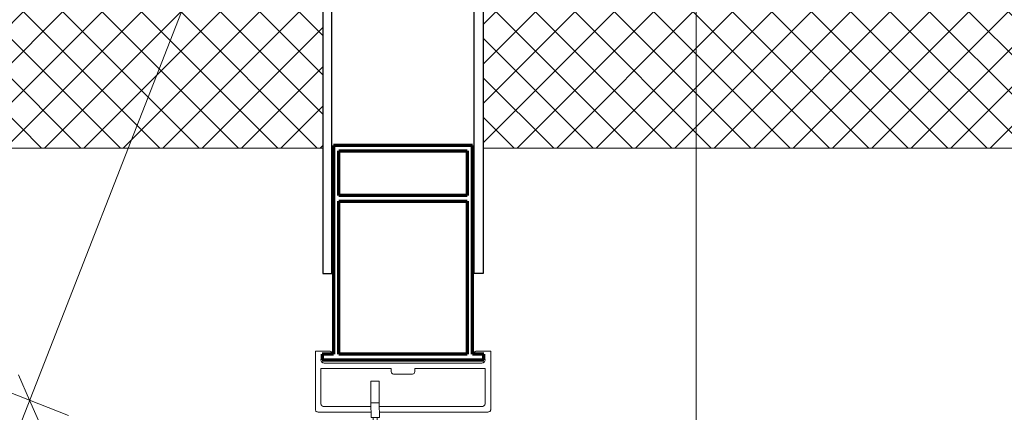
# Model space of a CAD drawing. Header units: millimetres. Extents: x -7375013 to -7372366, y 5958442 to 5960915.
# Tile 5 of 26: x -7374215 to -7373862, y 5958902 to 5959043. Entities that reach past the tile are written whole.
import ezdxf

# ---------------------------------------------------------------- set-up
doc = ezdxf.new("R2010")
doc.units = ezdxf.units.MM
for name, color, linetype, lineweight in [('Марки по нескольким категориям', 7, 'Continuous', 9), ('Обобщенные модели', 7, 'Continuous', 18), ('Размеры', 7, 'Continuous', 9), ('Размеры-10', 7, 'Continuous', 9), ('Тонкие линии', 7, 'Continuous', 18), ('Элементы узлов', 7, 'Continuous', 18)]:
    doc.layers.add(name, color=color, linetype=linetype, lineweight=lineweight)
doc.styles.add('GOST Common', font='GOST_Common.ttf', dxfattribs={"width": 0.9, "height": 20})
doc.dimstyles.new('ADSK_Основной_2_0', dxfattribs={"dimscale": 304.8, "dimtxt": 20.1143, "dimasz": 0.046391, "dimexe": 0.049213, "dimexo": 0.098425, "dimgap": 0.016404, "dimtad": 1, "dimdec": 0, "dimzin": 0, "dimdsep": 46, "dimtxsty": 'GOST Common', "dimblk1": 'OBLIQUE', "dimblk2": 'OBLIQUE', "dimsah": 1, "dimcen": 0.09, "dimdle": 0.049213, "dimazin": 0, "dimtfac": 1, "dimtdec": 4, "dimtix": 1, "dimtmove": 0, "dimatfit": 3, "dimfxl": 1, "dimtvp": 1, "dimtfill": 1, "dimtolj": 1, "dimtzin": 0, "dimarcsym": 2})
pattern_1 = [(45, (-7374284.715, 5958338.628), (-7.07107, 7.07107), []), (135, (-7374284.715, 5958338.628), (-7.07107, -7.07107), [])]

# ---------------------------------------------------------------- blocks, each defined once
blk = doc.blocks.new('HILTI_s_Профиль_MFT-RP - Усиленный профиль MFT-RP-58 77x50 L-21565047-Разрез 61')
at = {"layer": 'Обобщенные модели', "lineweight": 70}
for p, q in [((-7374052.71, 5958997.78), (-7374102.71, 5958997.77)), ((-7374102.71, 5958997.77), (-7374102.71, 5958922.77)), ((-7374100.71, 5958995.77), (-7374054.71, 5958995.78)), ((-7374100.71, 5958979.77), (-7374100.71, 5958995.77)), ((-7374054.71, 5958995.78), (-7374054.71, 5958979.78)), ((-7374052.71, 5958922.78), (-7374052.71, 5958997.78)), ((-7374054.71, 5958979.78), (-7374100.71, 5958979.77)), ((-7374100.71, 5958977.77), (-7374054.71, 5958977.78)), ((-7374100.71, 5958922.77), (-7374100.71, 5958977.77)), ((-7374054.71, 5958977.78), (-7374054.71, 5958922.78)), ((-7374102.71, 5958922.77), (-7374106.71, 5958922.77)), ((-7374106.71, 5958922.77), (-7374106.71, 5958920.77)), ((-7374054.71, 5958922.78), (-7374100.71, 5958922.77)), ((-7374048.71, 5958922.78), (-7374052.71, 5958922.78)), ((-7374048.71, 5958920.78), (-7374048.71, 5958922.78)), ((-7374106.71, 5958920.77), (-7374048.71, 5958920.78))]:
    blk.add_line(p, q, dxfattribs=at)
blk = doc.blocks.new('HILTI_s_Кронштейн_MFT-RB_L - Усиленный кронштейн MFT-RB 190 L-21018819-Разрез 61')
at = {"layer": 'Обобщенные модели', "lineweight": 25}
for p, q in [((-7374106.52, 5959091.78), (-7374106.51, 5958951.77)), ((-7374103.21, 5958951.77), (-7374103.22, 5959091.78)), ((-7374052.21, 5958951.78), (-7374052.22, 5959091.78)), ((-7374048.92, 5959091.78), (-7374048.91, 5958951.78)), ((-7374106.51, 5958951.77), (-7374103.21, 5958951.77)), ((-7374048.91, 5958951.78), (-7374052.21, 5958951.78))]:
    blk.add_line(p, q, dxfattribs=at)
blk = doc.blocks.new('HILTI_s_Салазка_MFT-CCF - Салазка MFT-CCF S58-V29-Разрез 61')
at = {"layer": 'Обобщенные модели'}
for p, q in [((-7374109.18, 5958917.62), (-7374109.18, 5958923.92)), ((-7374109.18, 5958923.92), (-7374104.18, 5958923.92)), ((-7374051.23, 5958923.93), (-7374046.23, 5958923.93)), ((-7374046.23, 5958923.93), (-7374046.23, 5958917.63)), ((-7374106.03, 5958919.62), (-7374077.71, 5958919.62)), ((-7374077.71, 5958919.62), (-7374049.38, 5958919.63)), ((-7374109.18, 5958902.82), (-7374109.18, 5958917.62)), ((-7374081.96, 5958917.62), (-7374107.18, 5958917.62)), ((-7374107.18, 5958917.62), (-7374107.18, 5958905.02)), ((-7374081.96, 5958916.62), (-7374081.96, 5958917.62)), ((-7374074.46, 5958915.63), (-7374080.96, 5958915.62)), ((-7374048.23, 5958917.63), (-7374073.46, 5958917.63)), ((-7374073.46, 5958917.63), (-7374073.46, 5958916.63)), ((-7374048.23, 5958905.03), (-7374048.23, 5958917.63)), ((-7374046.23, 5958917.63), (-7374046.23, 5958902.82)), ((-7374106.18, 5958904.02), (-7374089.21, 5958904.02)), ((-7374086.21, 5958904.02), (-7374077.71, 5958904.02)), ((-7374077.71, 5958904.02), (-7374049.23, 5958904.03)), ((-7374089.2, 5958902.02), (-7374108.2, 5958902.02)), ((-7374077.7, 5958902.02), (-7374086.2, 5958902.02)), ((-7374047.21, 5958902.03), (-7374077.7, 5958902.02))]:
    blk.add_line(p, q, dxfattribs=at)
at = {"layer": 'Обобщенные модели', "flags": 128}
for points in [[(-7374106.81, 5958921.62), (-7374106.95, 5958921.47), (-7374107.06, 5958921.29), (-7374107.14, 5958921.09), (-7374107.18, 5958920.88), (-7374107.18, 5958920.67), (-7374107.14, 5958920.46), (-7374107.06, 5958920.26), (-7374106.95, 5958920.08), (-7374106.8, 5958919.92), (-7374106.64, 5958919.8), (-7374106.45, 5958919.7), (-7374106.24, 5958919.64), (-7374106.03, 5958919.62)], [(-7374104.18, 5958923.92), (-7374104, 5958923.91), (-7374103.82, 5958923.86), (-7374103.66, 5958923.77), (-7374103.51, 5958923.66), (-7374103.39, 5958923.53), (-7374103.29, 5958923.37), (-7374103.22, 5958923.2), (-7374103.19, 5958923.02), (-7374103.19, 5958922.83)], [(-7374052.22, 5958922.83), (-7374052.22, 5958923.02), (-7374052.19, 5958923.2), (-7374052.12, 5958923.37), (-7374052.03, 5958923.53), (-7374051.9, 5958923.67), (-7374051.76, 5958923.78), (-7374051.59, 5958923.86), (-7374051.41, 5958923.91), (-7374051.23, 5958923.93)], [(-7374049.38, 5958919.63), (-7374049.17, 5958919.65), (-7374048.97, 5958919.7), (-7374048.78, 5958919.8), (-7374048.61, 5958919.93), (-7374048.46, 5958920.08), (-7374048.35, 5958920.26), (-7374048.28, 5958920.46), (-7374048.24, 5958920.67), (-7374048.24, 5958920.88), (-7374048.28, 5958921.09), (-7374048.35, 5958921.29), (-7374048.46, 5958921.47), (-7374048.61, 5958921.63)], [(-7374080.96, 5958915.62), (-7374081.15, 5958915.64), (-7374081.34, 5958915.7), (-7374081.51, 5958915.79), (-7374081.66, 5958915.92), (-7374081.79, 5958916.07), (-7374081.88, 5958916.24), (-7374081.94, 5958916.43), (-7374081.96, 5958916.62)], [(-7374073.46, 5958916.63), (-7374073.48, 5958916.43), (-7374073.53, 5958916.24), (-7374073.62, 5958916.07), (-7374073.75, 5958915.92), (-7374073.9, 5958915.79), (-7374074.07, 5958915.7), (-7374074.26, 5958915.64), (-7374074.46, 5958915.63)], [(-7374107.18, 5958905.02), (-7374107.16, 5958904.83), (-7374107.11, 5958904.64), (-7374107.01, 5958904.47), (-7374106.89, 5958904.32), (-7374106.74, 5958904.19), (-7374106.57, 5958904.1), (-7374106.38, 5958904.04), (-7374106.18, 5958904.02)], [(-7374049.23, 5958904.03), (-7374049.03, 5958904.05), (-7374048.84, 5958904.1), (-7374048.67, 5958904.2), (-7374048.52, 5958904.32), (-7374048.4, 5958904.47), (-7374048.3, 5958904.64), (-7374048.25, 5958904.83), (-7374048.23, 5958905.03)], [(-7374108.2, 5958902.02), (-7374108.37, 5958902.04), (-7374108.54, 5958902.08), (-7374108.69, 5958902.15), (-7374108.83, 5958902.25), (-7374108.96, 5958902.36), (-7374109.06, 5958902.5), (-7374109.13, 5958902.65), (-7374109.18, 5958902.82)], [(-7374046.23, 5958902.82), (-7374046.28, 5958902.66), (-7374046.35, 5958902.51), (-7374046.45, 5958902.37), (-7374046.58, 5958902.25), (-7374046.72, 5958902.16), (-7374046.87, 5958902.08), (-7374047.04, 5958902.04), (-7374047.21, 5958902.03)]]:
    blk.add_lwpolyline(points, dxfattribs=at)
blk = doc.blocks.new('HILTI_as_Соединитель_MFT-CCU_Заклепка_БезГрафики - Соединитель MFT-CCU Заклепка БезГрафики-V34-Разрез 61')
at = {"layer": 'Обобщенные модели'}
for p, q in [((-7374089.21, 5958905.38), (-7374089.21, 5958913.12)), ((-7374089.21, 5958913.12), (-7374086.21, 5958913.12)), ((-7374086.21, 5958913.12), (-7374086.21, 5958905.38)), ((-7374089.2, 5958900.12), (-7374089.21, 5958905.38)), ((-7374089.21, 5958905.38), (-7374086.21, 5958905.38)), ((-7374086.21, 5958905.38), (-7374086.2, 5958900.12)), ((-7374086.2, 5958900.12), (-7374089.2, 5958900.12)), ((-7374088.45, 5958878.12), (-7374088.45, 5958900.12)), ((-7374088.45, 5958900.12), (-7374086.95, 5958900.12)), ((-7374086.95, 5958900.12), (-7374086.95, 5958878.12)), ((-7374086.95, 5958878.12), (-7374088.45, 5958878.12))]:
    blk.add_line(p, q, dxfattribs=at)
blk = doc.blocks.new('DIMBLOCK6-Разрез 61')
at = {"layer": 'Размеры-10', "lineweight": 18}
for p, q in [((-7374084.59, 5959231.37), (-7374088.6, 5959240.53)), ((-7374084.59, 5959231.37), (-7374080.58, 5959222.21)), ((-7374211.77, 5958906.24), (-7374215.78, 5958915.4)), ((-7374211.77, 5958906.24), (-7374207.76, 5958897.08))]:
    blk.add_line(p, q, dxfattribs=at)
at = {"layer": 'Размеры-10'}
for p, q in [((-7374065.96, 5959224.09), (-7374098.56, 5959236.84)), ((-7374217.24, 5958892.27), (-7374084.59, 5959231.37)), ((-7374084.59, 5959231.37), (-7374065.96, 5959224.09)), ((-7374462.65, 5959004.38), (-7374197.8, 5958900.77)), ((-7374211.77, 5958906.24), (-7374462.65, 5959004.38))]:
    blk.add_line(p, q, dxfattribs=at)
at = {"layer": 'Размеры-10', "color": 0, "insert": (-7374184.38, 5959061.73), "char_height": 20, "width": 47.4561, "attachment_point": 1, "rotation": 68.6356, "line_spacing_factor": 1.022761, "style": 'GOST Common', "bg_fill": 3, "box_fill_scale": 1.25, "bg_fill_color": 256, "bg_fill_true_color": 13158600, "bg_fill_transparency": 0}
blk.add_mtext('349', dxfattribs=at)
blk = doc.blocks.new('_Oblique')
at = {"color": 0, "linetype": 'ByBlock', "lineweight": -2}
blk.add_line((-0.5, -0.5), (0.5, 0.5), dxfattribs=at)
blk = doc.blocks.new('DIMBLOCK19-Разрез 61')
at = {"layer": 'Размеры-10'}
for p, q in [((-7374168.95, 5959419.9), (-7374360.95, 5958925.91)), ((-7374186.38, 5959410.59), (-7374160.4, 5959400.49)), ((-7374174.38, 5959405.92), (-7374186.38, 5959410.59)), ((-7374367.52, 5958944.55), (-7374341.54, 5958934.45)), ((-7374355.52, 5958939.89), (-7374367.52, 5958944.55))]:
    blk.add_line(p, q, dxfattribs=at)
at = {"layer": 'Размеры-10', "lineweight": 18}
for p, q in [((-7374174.38, 5959405.92), (-7374178.41, 5959415.07)), ((-7374174.38, 5959405.92), (-7374170.36, 5959396.77)), ((-7374355.52, 5958939.89), (-7374359.55, 5958949.04)), ((-7374355.52, 5958939.89), (-7374351.49, 5958930.74))]:
    blk.add_line(p, q, dxfattribs=at)
at = {"layer": 'Размеры-10', "color": 0, "insert": (-7374300.83, 5959166.55), "char_height": 20, "width": 45.4106, "attachment_point": 1, "rotation": 68.7602, "line_spacing_factor": 1.022761, "style": 'GOST Common', "bg_fill": 3, "box_fill_scale": 1.25, "bg_fill_color": 256, "bg_fill_true_color": 13158600, "bg_fill_transparency": 0}
blk.add_mtext('500', dxfattribs=at)
blk = doc.blocks.new('DIMBLOCK20-Разрез 61')
at = {"layer": 'Размеры-10', "lineweight": 18}
for p, q in [((-7374043.79, 5960548.55), (-7374047.8, 5960557.71)), ((-7374043.79, 5960548.55), (-7374039.78, 5960539.39)), ((-7374687.71, 5958902.07), (-7374691.72, 5958911.23)), ((-7374687.71, 5958902.07), (-7374683.71, 5958892.91))]:
    blk.add_line(p, q, dxfattribs=at)
at = {"layer": 'Размеры-10'}
for p, q in [((-7373990.08, 5960527.54), (-7374057.76, 5960554.01)), ((-7374693.18, 5958888.1), (-7374043.79, 5960548.55)), ((-7374043.79, 5960548.55), (-7373990.08, 5960527.54)), ((-7374634.01, 5958881.06), (-7374701.68, 5958907.53)), ((-7374687.71, 5958902.07), (-7374634.01, 5958881.06))]:
    blk.add_line(p, q, dxfattribs=at)
at = {"layer": 'Размеры-10', "color": 0, "insert": (-7374403.26, 5959714.9), "char_height": 20, "width": 56.0473, "attachment_point": 1, "rotation": 68.64, "line_spacing_factor": 1.022761, "style": 'GOST Common', "bg_fill": 3, "box_fill_scale": 1.25, "bg_fill_color": 256, "bg_fill_true_color": 13158600, "bg_fill_transparency": 0}
blk.add_mtext('1768', dxfattribs=at)

msp = doc.modelspace()

# ---------------------------------------------------------------- hatches: boundary and pattern name
at = {"layer": 'Элементы узлов'}
h = msp.add_hatch(dxfattribs=at)
h.set_pattern_fill('FP_1', color=256, style=0, pattern_type=2)
h.set_pattern_definition(pattern_1)
h.paths.add_polyline_path([(-7374417.47, 5958996.76), (-7374106.51, 5958996.78), (-7374106.52, 5959046.78), (-7374344.22, 5959046.78), (-7374326.62, 5959091.76), (-7374380.31, 5959091.76), (-7374410.86, 5959013.68)])
h.paths.add_polyline_path([(-7374360.75, 5959141.76), (-7374307.05, 5959141.79), (-7374257.63, 5959268.14), (-7374304.19, 5959286.35), (-7374360.74, 5959141.79)])
h = msp.add_hatch(dxfattribs=at)
h.set_pattern_fill('FP_1', color=256, style=0, pattern_type=2)
h.set_pattern_definition(pattern_1)
h.paths.add_polyline_path([(-7373838.36, 5958996.78), (-7373686.51, 5958996.78), (-7373686.52, 5959046.78), (-7374048.91, 5959046.78), (-7374048.91, 5958996.78), (-7373996.64, 5958996.78)])

# ---------------------------------------------------------------- linework, layer by layer
at = {"layer": 'Марки по нескольким категориям'}
msp.add_line((-7373972.42, 5959097.92), (-7373972.42, 5958442.09), dxfattribs=at)
at = {"layer": 'Тонкие линии'}
for p, q in [((-7374106.51, 5958996.78), (-7374106.51, 5959046.78)), ((-7374048.91, 5959046.78), (-7374048.91, 5958996.78)), ((-7374417.47, 5958996.76), (-7374106.51, 5958996.78)), ((-7374048.91, 5958996.78), (-7373686.51, 5958996.78))]:
    msp.add_line(p, q, dxfattribs=at)

# ---------------------------------------------------------------- block references
at = {"layer": 'Обобщенные модели'}
for name in ['HILTI_s_Кронштейн_MFT-RB_L - Усиленный кронштейн MFT-RB 190 L-21018819-Разрез 61', 'HILTI_s_Салазка_MFT-CCF - Салазка MFT-CCF S58-V29-Разрез 61', 'HILTI_as_Соединитель_MFT-CCU_Заклепка_БезГрафики - Соединитель MFT-CCU Заклепка БезГрафики-V34-Разрез 61']:
    msp.add_blockref(name, (0, 0), dxfattribs=at)
at = {"layer": 'Обобщенные модели', "lineweight": 25}
msp.add_blockref('HILTI_s_Профиль_MFT-RP - Усиленный профиль MFT-RP-58 77x50 L-21565047-Разрез 61', (0, 0), dxfattribs=at)

# ---------------------------------------------------------------- next in the draw order: dimensions: what is measured, and where the dimension line sits
at = {"layer": 'Размеры'}
dim = msp.add_linear_dim(base=(-7374084.59, 5959231.37), p1=(-7374490.59, 5959015.31), p2=(-7374093.9, 5959235.01), angle=68.6356, dimstyle='ADSK_Основной_2_0', override={"dimpost": '<>', "dimfxl": 453.47276}, dxfattribs=at)
dim.commit()
dim.dimension.update_dxf_attribs({"geometry": 'DIMBLOCK6-Разрез 61', "text_midpoint": (-7374162.15, 5959074.27)})

# ---------------------------------------------------------------- next in the draw order: dimensions: what is measured, and where the dimension line sits
dim = msp.add_linear_dim(base=(-7374355.52, 5958939.89), p1=(-7374158.42, 5959399.72), p2=(-7374339.56, 5958933.68), angle=68.7602, dimstyle='ADSK_Основной_2_0', override={"dimpost": '<>', "dimfxl": 500}, dxfattribs=at)
dim.commit()
dim.dimension.update_dxf_attribs({"geometry": 'DIMBLOCK19-Разрез 61', "text_midpoint": (-7374278.93, 5959178.34)})

# ---------------------------------------------------------------- next in the draw order: dimensions: what is measured, and where the dimension line sits
dim = msp.add_linear_dim(base=(-7374043.79, 5960548.55), p1=(-7374606.07, 5958870.14), p2=(-7373962.14, 5960516.61), angle=68.64, dimstyle='ADSK_Основной_2_0', override={"dimpost": '<>', "dimfxl": 1767.91559}, dxfattribs=at)
dim.commit()
dim.dimension.update_dxf_attribs({"geometry": 'DIMBLOCK20-Разрез 61', "text_midpoint": (-7374379.72, 5959730.77)})

doc.saveas('drawing.dxf')
